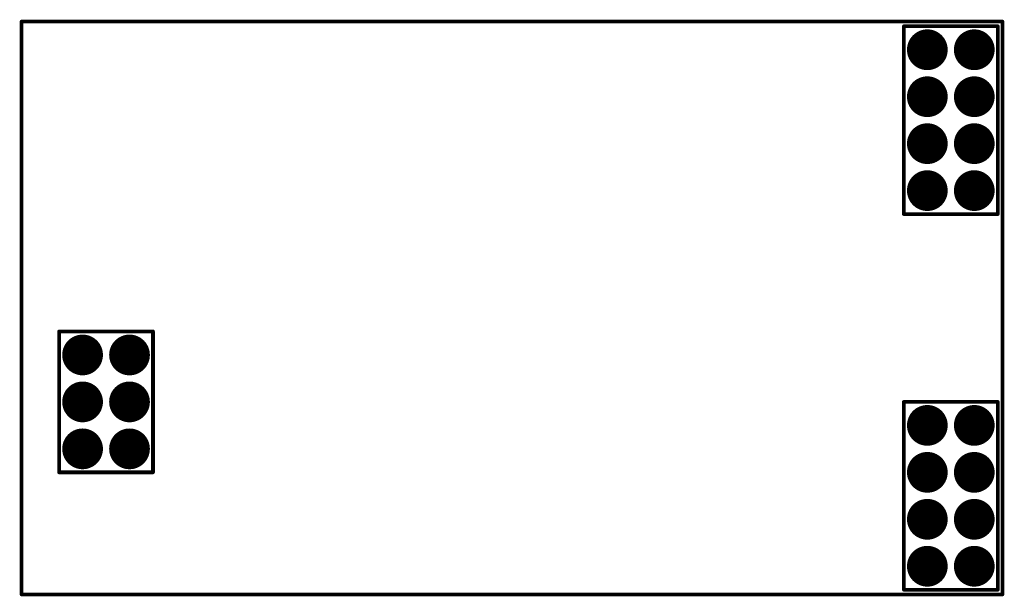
# Model space of a CAD drawing. Extents: x 1.11 to 3.21, y 1.07 to 2.3.
import ezdxf

# ---------------------------------------------------------------- set-up
doc = ezdxf.new("R2010")
doc.units = 0
doc.layers.get('0').update_dxf_attribs({"linetype": 'CONTINUOUS'})
for name, color, linetype in [('BOTTOMLAYER', 5, 'CONTINUOUS'), ('BOTTOMSOLDER', 6, 'CONTINUOUS'), ('MULTILAYER', 9, 'CONTINUOUS'), ('PADHOLELAYER', 156, 'CONTINUOUS'), ('TOPLAYER', 1, 'CONTINUOUS'), ('TOPOVERLAY', 2, 'CONTINUOUS'), ('TOPSOLDER', 216, 'CONTINUOUS')]:
    doc.layers.add(name, color=color, linetype=linetype)

# ---------------------------------------------------------------- blocks, each defined once
blk = doc.blocks.new('CT_2SC0115T_WS_BASEBOARD_1')
at = {"layer": 'BOTTOMLAYER', "const_width": 0.0394}
for points in [[(1.6803, 0.65, 1), (1.7197, 0.65, 1)], [(1.7803, 0.65, 1), (1.8197, 0.65, 1)], [(1.6803, 0.55, 1), (1.7197, 0.55, 1)], [(1.7803, 0.55, 1), (1.8197, 0.55, 1)], [(1.6803, 0.45, 1), (1.7197, 0.45, 1)], [(1.7803, 0.45, 1), (1.8197, 0.45, 1)], [(1.6803, 0.35, 1), (1.7197, 0.35, 1)], [(1.7803, 0.35, 1), (1.8197, 0.35, 1)], [(-0.1197, 0, 1), (-0.0803, 0, 1)], [(-0.0197, 0, 1), (0.0197, 0, 1)], [(-0.1197, -0.1, 1), (-0.0803, -0.1, 1)], [(-0.0197, -0.1, 1), (0.0197, -0.1, 1)], [(1.6803, -0.15, 1), (1.7197, -0.15, 1)], [(1.7803, -0.15, 1), (1.8197, -0.15, 1)], [(-0.1197, -0.2, 1), (-0.0803, -0.2, 1)], [(-0.0197, -0.2, 1), (0.0197, -0.2, 1)], [(1.6803, -0.25, 1), (1.7197, -0.25, 1)], [(1.7803, -0.25, 1), (1.8197, -0.25, 1)], [(1.6803, -0.35, 1), (1.7197, -0.35, 1)], [(1.7803, -0.35, 1), (1.8197, -0.35, 1)], [(1.6803, -0.45, 1), (1.7197, -0.45, 1)], [(1.7803, -0.45, 1), (1.8197, -0.45, 1)]]:
    blk.add_lwpolyline(points, format="xyb", close=True, dxfattribs=at)
at = {"layer": 'BOTTOMSOLDER', "const_width": 0.0434}
for points in [[(1.6783, 0.65, 1), (1.7217, 0.65, 1)], [(1.7783, 0.65, 1), (1.8217, 0.65, 1)], [(1.6783, 0.55, 1), (1.7217, 0.55, 1)], [(1.7783, 0.55, 1), (1.8217, 0.55, 1)], [(1.6783, 0.45, 1), (1.7217, 0.45, 1)], [(1.7783, 0.45, 1), (1.8217, 0.45, 1)], [(1.6783, 0.35, 1), (1.7217, 0.35, 1)], [(1.7783, 0.35, 1), (1.8217, 0.35, 1)], [(-0.1217, 0, 1), (-0.0783, 0, 1)], [(-0.0217, 0, 1), (0.0217, 0, 1)], [(-0.1217, -0.1, 1), (-0.0783, -0.1, 1)], [(-0.0217, -0.1, 1), (0.0217, -0.1, 1)], [(1.6783, -0.15, 1), (1.7217, -0.15, 1)], [(1.7783, -0.15, 1), (1.8217, -0.15, 1)], [(-0.1217, -0.2, 1), (-0.0783, -0.2, 1)], [(-0.0217, -0.2, 1), (0.0217, -0.2, 1)], [(1.6783, -0.25, 1), (1.7217, -0.25, 1)], [(1.7783, -0.25, 1), (1.8217, -0.25, 1)], [(1.6783, -0.35, 1), (1.7217, -0.35, 1)], [(1.7783, -0.35, 1), (1.8217, -0.35, 1)], [(1.6783, -0.45, 1), (1.7217, -0.45, 1)], [(1.7783, -0.45, 1), (1.8217, -0.45, 1)]]:
    blk.add_lwpolyline(points, format="xyb", close=True, dxfattribs=at)
at = {"layer": 'MULTILAYER', "const_width": 0.0394}
for points in [[(-0.1197, 0, 1), (-0.0803, 0, 1)], [(-0.0197, 0, 1), (0.0197, 0, 1)], [(-0.1197, -0.1, 1), (-0.0803, -0.1, 1)], [(-0.0197, -0.1, 1), (0.0197, -0.1, 1)], [(-0.1197, -0.2, 1), (-0.0803, -0.2, 1)], [(-0.0197, -0.2, 1), (0.0197, -0.2, 1)]]:
    blk.add_lwpolyline(points, format="xyb", close=True, dxfattribs=at)
at = {"layer": 'PADHOLELAYER', "const_width": 0.0197}
for points in [[(1.6902, 0.65, 1), (1.7098, 0.65, 1)], [(1.7902, 0.65, 1), (1.8098, 0.65, 1)], [(1.6902, 0.55, 1), (1.7098, 0.55, 1)], [(1.7902, 0.55, 1), (1.8098, 0.55, 1)], [(1.6902, 0.45, 1), (1.7098, 0.45, 1)], [(1.7902, 0.45, 1), (1.8098, 0.45, 1)], [(1.6902, 0.35, 1), (1.7098, 0.35, 1)], [(1.7902, 0.35, 1), (1.8098, 0.35, 1)], [(-0.1098, 0, 1), (-0.0902, 0, 1)], [(-0.0098, 0, 1), (0.0098, 0, 1)], [(-0.1098, -0.1, 1), (-0.0902, -0.1, 1)], [(-0.0098, -0.1, 1), (0.0098, -0.1, 1)], [(1.6902, -0.15, 1), (1.7098, -0.15, 1)], [(1.7902, -0.15, 1), (1.8098, -0.15, 1)], [(-0.1098, -0.2, 1), (-0.0902, -0.2, 1)], [(-0.0098, -0.2, 1), (0.0098, -0.2, 1)], [(1.6902, -0.25, 1), (1.7098, -0.25, 1)], [(1.7902, -0.25, 1), (1.8098, -0.25, 1)], [(1.6902, -0.35, 1), (1.7098, -0.35, 1)], [(1.7902, -0.35, 1), (1.8098, -0.35, 1)], [(1.6902, -0.45, 1), (1.7098, -0.45, 1)], [(1.7902, -0.45, 1), (1.8098, -0.45, 1)]]:
    blk.add_lwpolyline(points, format="xyb", close=True, dxfattribs=at)
at = {"layer": 'TOPLAYER', "const_width": 0.0394}
for points in [[(1.6803, 0.65, 1), (1.7197, 0.65, 1)], [(1.7803, 0.65, 1), (1.8197, 0.65, 1)], [(1.6803, 0.55, 1), (1.7197, 0.55, 1)], [(1.7803, 0.55, 1), (1.8197, 0.55, 1)], [(1.6803, 0.45, 1), (1.7197, 0.45, 1)], [(1.7803, 0.45, 1), (1.8197, 0.45, 1)], [(1.6803, 0.35, 1), (1.7197, 0.35, 1)], [(1.7803, 0.35, 1), (1.8197, 0.35, 1)], [(-0.1197, 0, 1), (-0.0803, 0, 1)], [(-0.0197, 0, 1), (0.0197, 0, 1)], [(-0.1197, -0.1, 1), (-0.0803, -0.1, 1)], [(-0.0197, -0.1, 1), (0.0197, -0.1, 1)], [(1.6803, -0.15, 1), (1.7197, -0.15, 1)], [(1.7803, -0.15, 1), (1.8197, -0.15, 1)], [(-0.1197, -0.2, 1), (-0.0803, -0.2, 1)], [(-0.0197, -0.2, 1), (0.0197, -0.2, 1)], [(1.6803, -0.25, 1), (1.7197, -0.25, 1)], [(1.7803, -0.25, 1), (1.8197, -0.25, 1)], [(1.6803, -0.35, 1), (1.7197, -0.35, 1)], [(1.7803, -0.35, 1), (1.8197, -0.35, 1)], [(1.6803, -0.45, 1), (1.7197, -0.45, 1)], [(1.7803, -0.45, 1), (1.8197, -0.45, 1)]]:
    blk.add_lwpolyline(points, format="xyb", close=True, dxfattribs=at)
at = {"layer": 'TOPOVERLAY', "const_width": 0.008}
for points in [[(-0.23, 0.71), (1.86, 0.71)], [(-0.23, -0.51), (-0.23, 0.71)], [(1.86, -0.51), (1.86, 0.71)], [(1.65, 0.3), (1.65, 0.7)], [(1.65, 0.7), (1.85, 0.7)], [(1.85, 0.3), (1.85, 0.7)], [(1.65, 0.3), (1.85, 0.3)], [(-0.15, 0.05), (0.05, 0.05)], [(-0.15, -0.25), (-0.15, 0.05)], [(0.05, -0.25), (0.05, 0.05)], [(1.65, -0.1), (1.85, -0.1)], [(1.65, -0.5), (1.65, -0.1)], [(1.85, -0.5), (1.85, -0.1)], [(-0.15, -0.25), (0.05, -0.25)], [(1.65, -0.5), (1.85, -0.5)], [(-0.23, -0.51), (1.86, -0.51)]]:
    blk.add_lwpolyline(points, dxfattribs=at)
at = {"layer": 'TOPOVERLAY', "const_width": 0.004}
for points in [[(-0.232, 0.71, 1), (-0.228, 0.71, 1)], [(-0.232, 0.71, 1), (-0.228, 0.71, 1)], [(1.858, 0.71, 1), (1.862, 0.71, 1)], [(1.858, 0.71, 1), (1.862, 0.71, 1)], [(1.648, 0.7, 1), (1.652, 0.7, 1)], [(1.648, 0.7, 1), (1.652, 0.7, 1)], [(1.848, 0.7, 1), (1.852, 0.7, 1)], [(1.848, 0.7, 1), (1.852, 0.7, 1)], [(1.648, 0.3, 1), (1.652, 0.3, 1)], [(1.648, 0.3, 1), (1.652, 0.3, 1)], [(1.848, 0.3, 1), (1.852, 0.3, 1)], [(1.848, 0.3, 1), (1.852, 0.3, 1)], [(-0.152, 0.05, 1), (-0.148, 0.05, 1)], [(-0.152, 0.05, 1), (-0.148, 0.05, 1)], [(0.048, 0.05, 1), (0.052, 0.05, 1)], [(0.048, 0.05, 1), (0.052, 0.05, 1)], [(1.648, -0.1, 1), (1.652, -0.1, 1)], [(1.648, -0.1, 1), (1.652, -0.1, 1)], [(1.848, -0.1, 1), (1.852, -0.1, 1)], [(1.848, -0.1, 1), (1.852, -0.1, 1)], [(-0.152, -0.25, 1), (-0.148, -0.25, 1)], [(-0.152, -0.25, 1), (-0.148, -0.25, 1)], [(0.048, -0.25, 1), (0.052, -0.25, 1)], [(0.048, -0.25, 1), (0.052, -0.25, 1)], [(1.648, -0.5, 1), (1.652, -0.5, 1)], [(1.648, -0.5, 1), (1.652, -0.5, 1)], [(1.848, -0.5, 1), (1.852, -0.5, 1)], [(1.848, -0.5, 1), (1.852, -0.5, 1)], [(-0.232, -0.51, 1), (-0.228, -0.51, 1)], [(-0.232, -0.51, 1), (-0.228, -0.51, 1)], [(1.858, -0.51, 1), (1.862, -0.51, 1)], [(1.858, -0.51, 1), (1.862, -0.51, 1)]]:
    blk.add_lwpolyline(points, format="xyb", close=True, dxfattribs=at)
at = {"layer": 'TOPSOLDER', "const_width": 0.0434}
for points in [[(1.6783, 0.65, 1), (1.7217, 0.65, 1)], [(1.7783, 0.65, 1), (1.8217, 0.65, 1)], [(1.6783, 0.55, 1), (1.7217, 0.55, 1)], [(1.7783, 0.55, 1), (1.8217, 0.55, 1)], [(1.6783, 0.45, 1), (1.7217, 0.45, 1)], [(1.7783, 0.45, 1), (1.8217, 0.45, 1)], [(1.6783, 0.35, 1), (1.7217, 0.35, 1)], [(1.7783, 0.35, 1), (1.8217, 0.35, 1)], [(-0.1217, 0, 1), (-0.0783, 0, 1)], [(-0.0217, 0, 1), (0.0217, 0, 1)], [(-0.1217, -0.1, 1), (-0.0783, -0.1, 1)], [(-0.0217, -0.1, 1), (0.0217, -0.1, 1)], [(1.6783, -0.15, 1), (1.7217, -0.15, 1)], [(1.7783, -0.15, 1), (1.8217, -0.15, 1)], [(-0.1217, -0.2, 1), (-0.0783, -0.2, 1)], [(-0.0217, -0.2, 1), (0.0217, -0.2, 1)], [(1.6783, -0.25, 1), (1.7217, -0.25, 1)], [(1.7783, -0.25, 1), (1.8217, -0.25, 1)], [(1.6783, -0.35, 1), (1.7217, -0.35, 1)], [(1.7783, -0.35, 1), (1.8217, -0.35, 1)], [(1.6783, -0.45, 1), (1.7217, -0.45, 1)], [(1.7783, -0.45, 1), (1.8217, -0.45, 1)]]:
    blk.add_lwpolyline(points, format="xyb", close=True, dxfattribs=at)

msp = doc.modelspace()

# ---------------------------------------------------------------- block references
at = {"rotation": 360}
msp.add_blockref('CT_2SC0115T_WS_BASEBOARD_1', (1.345, 1.585), dxfattribs=at)

doc.saveas('drawing.dxf')
